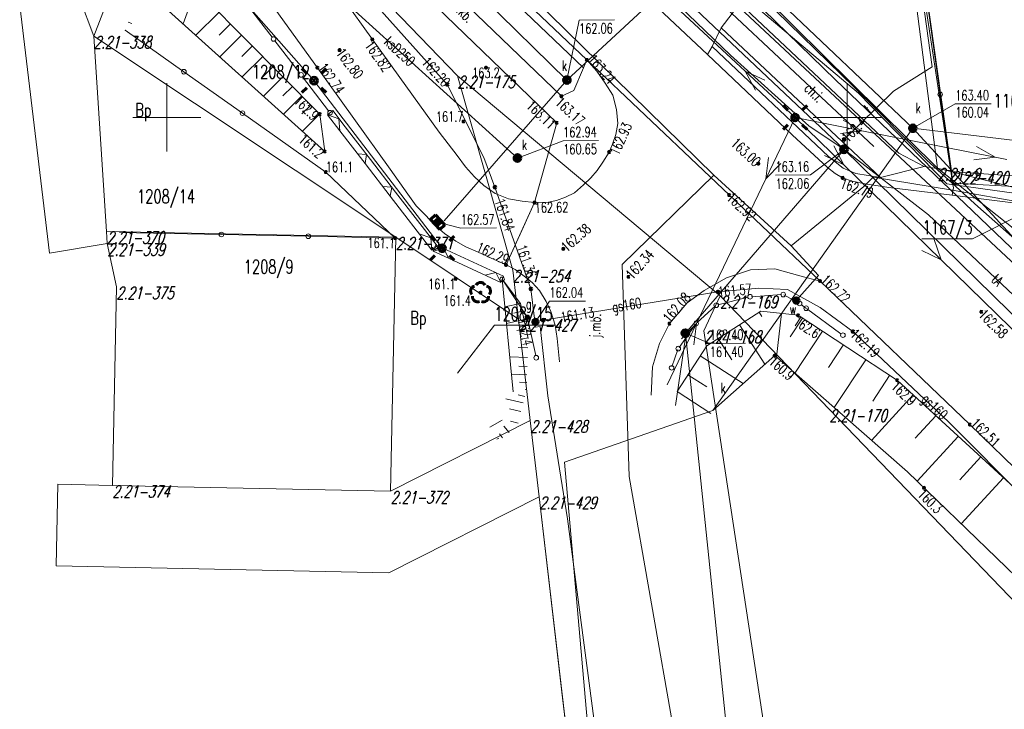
# Model space of a CAD drawing. Header units: metres. Extents: x 7582703 to 7587334, y 6019078 to 6022350.
# Tile 34 of 88: x 7584939 to 7585012, y 6020007 to 6020057. Entities that reach past the tile are written whole.
import ezdxf
from ezdxf.enums import TextEntityAlignment as Align

# ---------------------------------------------------------------- set-up
doc = ezdxf.new("R2010")
doc.units = ezdxf.units.M
doc.header["$MEASUREMENT"] = 0
doc.linetypes.add('EGDE', pattern=[0])
doc.layers.get('0').update_dxf_attribs({"color": 250, "linetype": 'CONTINUOUS', "lineweight": 100})
doc.layers.add('Dzialki', color=7, linetype='EGDE', lineweight=60)
doc.styles.get("Standard").update_dxf_attribs({"font": 'Simplex.SHX', "width": 0.75})

# ---------------------------------------------------------------- blocks, each defined once
blk = doc.blocks.new('1_OTRN')
at = {"linetype": 'Continuous'}
blk.add_circle((0, 0), 0.045, dxfattribs=at)
blk = doc.blocks.new('1_OTRS')
at = {"linetype": 'Continuous'}
blk.add_circle((0, 0), 0.045, dxfattribs=at)
blk = doc.blocks.new('1_OTZL')
at = {"linetype": 'Continuous'}
blk.add_circle((0, 0), 0.045, dxfattribs=at)
for centre, start, end in [((0, 0.375), 30.14012, 149.85988), ((-0.357, 0.116), 102.14447, 221.86002), ((0.357, 0.116), 318.13998, 77.85553), ((-0.22, -0.303), 174.14818, 293.85423), ((0.22, -0.303), 246.14577, 5.85182)]:
    blk.add_arc(centre, 0.375, start, end, dxfattribs=at)
blk = doc.blocks.new('4_SUEO_W')
at = {"linetype": 'Continuous'}
for p, q in [((-0.53035, 0.53035), (-0.8839, 0.8839)), ((0.53035, 0.53035), (0.8839, 0.8839)), ((-0.53035, -0.53035), (-0.8839, -0.8839)), ((0.53035, -0.53035), (0.8839, -0.8839))]:
    blk.add_line(p, q, dxfattribs=at)
blk.add_circle((0, 0), 0.025, dxfattribs=at)
blk = doc.blocks.new('4_SUPP')
at = {"linetype": 'Continuous'}
blk.add_circle((0, 0), 0.25, dxfattribs=at)
blk = doc.blocks.new('4_SUGW')
at = {"linetype": 'Continuous'}
for radius in [0.2, 0.175, 0.15, 0.125, 0.1, 0.075, 0.05, 0.025, 0.00715]:
    blk.add_circle((0, 0), radius, dxfattribs=at)
blk = doc.blocks.new('4_SUPS')
at = {"linetype": 'Continuous'}
blk.add_circle((0, 0), 0.0625, dxfattribs=at)
blk = doc.blocks.new('4_SUKK')
at = {"linetype": 'Continuous'}
for p, q in [((-0.5, -0.25), (-0.5, 0.25)), ((-0.5, 0.25), (0.5, 0.25)), ((-0.175, 0.25), (-0.175, -0.25)), ((0.175, 0.25), (0.175, -0.25)), ((0.5, 0.25), (0.5, -0.25)), ((0.5, -0.25), (-0.5, -0.25))]:
    blk.add_line(p, q, dxfattribs=at)
blk = doc.blocks.new('4_SUKS')
at = {"linetype": 'Continuous'}
blk.add_circle((0, 0), 0.25, dxfattribs=at)
blk = doc.blocks.new('4_SUPK')
at = {"linetype": 'Continuous'}
blk.add_circle((0, 0), 0.25, dxfattribs=at)
blk = doc.blocks.new('4_SUWW')
at = {"linetype": 'Continuous'}
for radius in [0.2, 0.175, 0.15, 0.125, 0.1, 0.075, 0.05, 0.025, 0.00715]:
    blk.add_circle((0, 0), radius, dxfattribs=at)

msp = doc.modelspace()

# ---------------------------------------------------------------- linework, layer by layer
at = {"layer": 'Dzialki', "lineweight": 9}
for p, q in [((7585007.665, 6020046.07), (7585001.397, 6020090.271)), ((7585007.62, 6020046.02), (7585001.25, 6020087.69)), ((7585001.25, 6020087.69), (7585006.64, 6020046.27)), ((7585001.25, 6020087.69), (7585006.64, 6020046.27)), ((7584967.688, 6020078.019), (7584999.764, 6020047.646)), ((7585001.941, 6020047.863), (7584969.45, 6020078.38)), ((7585004.82, 6020049.2), (7584978.211, 6020074.507)), ((7584951.44, 6020073.71), (7584944.63, 6020055.97)), ((7584971.36, 6020053.05), (7584951.44, 6020073.71)), ((7585006.64, 6020046.27), (7584984.09, 6020068.56)), ((7584984.09, 6020068.56), (7585006.64, 6020046.27)), ((7584970.6, 6020052.42), (7584958.7, 6020065.71)), ((7584990.194, 6020045.757), (7584970.519, 6020065.05)), ((7584959.01, 6020064.22), (7584965.103, 6020055.724)), ((7584959.01, 6020064.22), (7584965.103, 6020055.724)), ((7584970.031, 6020064.552), (7584980.858, 6020054.22)), ((7584970.031, 6020064.552), (7584980.858, 6020054.22)), ((7584970.031, 6020064.552), (7584980.858, 6020054.22)), ((7585000.835, 6020051.774), (7584986.043, 6020064.258)), ((7584941.71, 6020063.7), (7584944.63, 6020055.97)), ((7584941.71, 6020063.7), (7584944.63, 6020055.97)), ((7584969.983, 6020063.806), (7584980.612, 6020053.648)), ((7584991.414, 6020054.575), (7584981.985, 6020063.677)), ((7584975.76, 6020047.01), (7584957.936, 6020063.168)), ((7584971.36, 6020053.05), (7584961.91, 6020062.85)), ((7584969.249, 6020062.668), (7584979.397, 6020052.738)), ((7584955.303, 6020061.63), (7584961.056, 6020053.646)), ((7584955.303, 6020061.63), (7584961.056, 6020053.646)), ((7584979.397, 6020052.738), (7584988.642, 6020061.303)), ((7584988.642, 6020061.303), (7585032.595, 6020020.225)), ((7584953.491, 6020061.004), (7584960.808, 6020052.7)), ((7584978.991, 6020051.559), (7584969.013, 6020061.167)), ((7584978.654, 6020049.599), (7584968.046, 6020059.831)), ((7584992.503, 6020053.392), (7584985.175, 6020060.197)), ((7584984.48, 6020059.57), (7584989.733, 6020054.616)), ((7584984.48, 6020059.57), (7584989.733, 6020054.616)), ((7584999.144, 6020052.751), (7584992.524, 6020059.197)), ((7584993.369, 6020059.194), (7585000.54, 6020052.182)), ((7584949.13, 6020058.74), (7584961.61, 6020047.49)), ((7584951.944, 6020058.953), (7584951.206, 6020056.869)), ((7584961.23, 6020050.24), (7584952.94, 6020058.6)), ((7584990.738, 6020056.587), (7584992.104, 6020058.371)), ((7584990.738, 6020056.587), (7584992.104, 6020058.371)), ((7584992.104, 6020058.371), (7585003.783, 6020047.374)), ((7584941.38, 6020040.02), (7584939.18, 6020058.21)), ((7584953.826, 6020057.706), (7584952.136, 6020056.03)), ((7584955.908, 6020058.271), (7584957.738, 6020055.885)), ((7585006.251, 6020053.723), (7585005.672, 6020057.749)), ((7585005.91, 6020058.205), (7585006.827, 6020051.687)), ((7584947.143, 6020056.999), (7584947.414, 6020056.907)), ((7584954.664, 6020056.861), (7584953.843, 6020056.047)), ((7584979.397, 6020052.738), (7584980.291, 6020057.149)), ((7584980.291, 6020057.149), (7584982.897, 6020057.167)), ((7584951.248, 6020053.355), (7584946.94, 6020056.4)), ((7584990.071, 6020055.214), (7584990.738, 6020056.587)), ((7584990.738, 6020056.587), (7585002.434, 6020045.581)), ((7584966.82, 6020041.19), (7584944.63, 6020055.97)), ((7584944.63, 6020055.97), (7584945.57, 6020041.61)), ((7584944.63, 6020055.97), (7584966.82, 6020041.19)), ((7584944.63, 6020055.97), (7584945.57, 6020041.61)), ((7584955.479, 6020056.04), (7584953.882, 6020054.456)), ((7584957.935, 6020055.628), (7584959.766, 6020053.243)), ((7584965.103, 6020055.724), (7584970.018, 6020048.903)), ((7584965.103, 6020055.724), (7584970.018, 6020048.903)), ((7584956.27, 6020055.242), (7584955.494, 6020054.472)), ((7584990.071, 6020055.214), (7584989.733, 6020054.616)), ((7584989.733, 6020054.616), (7584990.071, 6020055.214)), ((7584998.621, 6020047.12), (7584990.071, 6020055.214)), ((7584957.04, 6020054.465), (7584955.531, 6020052.97)), ((7584980.858, 6020054.22), (7584980.612, 6020053.648)), ((7584980.858, 6020054.22), (7584981.598, 6020053.381)), ((7584980.858, 6020054.22), (7584998.004, 6020037.977)), ((7584980.858, 6020054.22), (7584981.598, 6020053.381)), ((7584980.858, 6020054.22), (7584981.598, 6020053.381)), ((7584989.733, 6020054.616), (7584995.94, 6020048.722)), ((7584989.733, 6020054.616), (7584995.94, 6020048.722)), ((7584995.94, 6020048.722), (7584989.733, 6020054.616)), ((7584997.164, 6020049.378), (7584991.414, 6020054.575)), ((7584955.556, 6020050.309), (7584951.248, 6020053.355)), ((7584957.788, 6020053.711), (7584957.055, 6020052.984)), ((7584961.056, 6020053.646), (7584966.412, 6020046.188)), ((7584961.056, 6020053.646), (7584966.412, 6020046.188)), ((7584980.612, 6020053.648), (7584979.895, 6020051.978)), ((7584981.598, 6020053.381), (7584982.22, 6020052.514)), ((7584981.598, 6020053.381), (7584982.22, 6020052.514)), ((7584981.598, 6020053.381), (7584982.22, 6020052.514)), ((7584996.167, 6020049.99), (7584992.503, 6020053.392)), ((7584993.262, 6020052.005), (7584992.503, 6020053.392)), ((7584992.503, 6020053.392), (7584993.943, 6020052.738)), ((7585003.394, 6020051.913), (7585006.251, 6020053.723)), ((7584958.515, 6020052.978), (7584957.09, 6020051.565)), ((7584959.963, 6020052.986), (7584961.88, 6020050.487)), ((7584960.808, 6020052.7), (7584970.229, 6020040.387)), ((7584979.397, 6020052.738), (7584970.374, 6020042.409)), ((7584975.41, 6020038.78), (7584971.36, 6020053.05)), ((7584990.65, 6020036.88), (7584971.36, 6020053.05)), ((7584975.41, 6020038.78), (7584971.36, 6020053.05)), ((7584990.65, 6020036.88), (7584971.36, 6020053.05)), ((7584982.22, 6020052.514), (7584982.764, 6020051.64)), ((7584982.22, 6020052.514), (7584982.764, 6020051.64)), ((7584982.22, 6020052.514), (7584982.764, 6020051.64)), ((7585017.859, 6020034.857), (7584999.144, 6020052.751)), ((7584950, 6020047.5), (7584950, 6020052.5)), ((7584959.221, 6020052.265), (7584958.529, 6020051.579)), ((7584973.29, 6020047.06), (7584970.6, 6020052.42)), ((7584979.895, 6020051.978), (7584978.991, 6020051.559)), ((7584999.769, 6020048.376), (7585003.394, 6020051.913)), ((7585000, 6020047.5), (7585000, 6020052.5)), ((7585000.54, 6020052.182), (7585005.846, 6020046.852)), ((7584959.908, 6020051.573), (7584958.562, 6020050.238)), ((7584982.764, 6020051.64), (7584983.036, 6020050.582)), ((7584982.764, 6020051.64), (7584983.036, 6020050.582)), ((7584982.764, 6020051.64), (7584983.036, 6020050.582)), ((7585007.313, 6020045.11), (7585000.835, 6020051.774)), ((7585006.827, 6020051.687), (7585007.745, 6020045.169)), ((7584960.576, 6020050.9), (7584959.922, 6020050.251)), ((7584961.792, 6020050.192), (7584962.188, 6020050.497)), ((7584962.188, 6020050.497), (7584963.104, 6020049.31)), ((7584983.036, 6020050.582), (7584983.145, 6020049.542)), ((7584983.036, 6020050.582), (7584983.145, 6020049.542)), ((7584983.036, 6020050.582), (7584983.145, 6020049.542)), ((7585004.82, 6020049.2), (7585007.941, 6020050.987)), ((7585007.941, 6020050.987), (7585010.574, 6020051.005)), ((7584947.5, 6020050), (7584952.5, 6020050)), ((7584961.68, 6020045.98), (7584955.556, 6020050.309)), ((7584961.225, 6020050.245), (7584959.953, 6020048.984)), ((7584961.61, 6020047.49), (7584961.23, 6020050.24)), ((7584961.792, 6020050.192), (7584962.646, 6020049.903)), ((7584962.708, 6020049.004), (7584961.792, 6020050.192)), ((7584962.646, 6020049.903), (7584962.708, 6020049.004)), ((7584994.006, 6020045.481), (7584996.167, 6020049.99)), ((7584996.167, 6020049.99), (7584999.748, 6020046.501)), ((7585001.072, 6020049.019), (7584996.167, 6020049.99)), ((7584997.5, 6020050), (7585002.5, 6020050)), ((7585001.072, 6020049.019), (7584999.698, 6020049.801)), ((7584964.559, 6020046.607), (7584962.708, 6020049.004)), ((7584964.955, 6020046.912), (7584963.104, 6020049.31)), ((7584971.339, 6020047.197), (7584970.018, 6020048.903)), ((7584971.339, 6020047.197), (7584970.018, 6020048.903)), ((7584978.654, 6020049.599), (7584977.019, 6020043.74)), ((7584983.145, 6020049.542), (7584982.985, 6020048.738)), ((7584983.145, 6020049.542), (7584982.985, 6020048.738)), ((7584983.145, 6020049.542), (7584982.985, 6020048.738)), ((7585004.82, 6020049.2), (7584990.128, 6020028.475)), ((7584999.764, 6020047.646), (7584997.164, 6020049.378)), ((7584999.503, 6020048.82), (7585001.072, 6020049.019)), ((7585010.881, 6020047.076), (7585001.072, 6020049.019)), ((7585004.82, 6020049.2), (7585023.361, 6020028.985)), ((7585018.446, 6020047.581), (7585004.82, 6020049.2)), ((7584975.76, 6020047.01), (7584979.125, 6020048.286)), ((7584979.125, 6020048.286), (7584981.73, 6020048.305)), ((7584982.985, 6020048.738), (7584982.758, 6020048.033)), ((7584982.758, 6020048.033), (7584982.985, 6020048.738)), ((7584982.985, 6020048.738), (7584982.758, 6020048.033)), ((7584995.94, 6020048.722), (7584998.553, 6020046.322)), ((7584998.553, 6020046.322), (7584995.94, 6020048.722)), ((7584998.553, 6020046.322), (7584995.94, 6020048.722)), ((7584999.764, 6020047.646), (7584999.769, 6020048.376)), ((7584982.503, 6020047.449), (7584982.043, 6020046.703)), ((7584982.043, 6020046.703), (7584982.503, 6020047.449)), ((7584982.503, 6020047.449), (7584982.043, 6020046.703)), ((7584982.758, 6020048.033), (7584982.503, 6020047.449)), ((7584982.503, 6020047.449), (7584982.758, 6020048.033)), ((7584982.758, 6020048.033), (7584982.503, 6020047.449)), ((7584999.764, 6020047.646), (7584988.101, 6020034.141)), ((7584999.764, 6020047.646), (7584997.31, 6020045.769)), ((7584999.023, 6020047.906), (7584999.748, 6020046.501)), ((7584999.764, 6020047.646), (7585005.969, 6020042.829)), ((7584999.764, 6020047.646), (7585025.341, 6020022.583)), ((7585010.881, 6020047.076), (7585009.507, 6020047.858)), ((7584964.004, 6020047.326), (7584964.677, 6020047.272)), ((7584964.677, 6020047.272), (7584964.559, 6020046.607)), ((7584966.806, 6020044.515), (7584964.955, 6020046.912)), ((7584971.947, 6020046.377), (7584971.339, 6020047.197)), ((7584971.947, 6020046.377), (7584971.339, 6020047.197)), ((7584974.11, 6020044.87), (7584973.29, 6020047.06)), ((7584994.204, 6020047.05), (7584994.006, 6020045.481)), ((7584999.748, 6020046.501), (7584998.325, 6020047.19)), ((7584999.693, 6020046.266), (7584998.621, 6020047.12)), ((7585003.783, 6020047.374), (7585005.66, 6020046.386)), ((7585005.846, 6020046.852), (7585009.59, 6020043.456)), ((7585009.313, 6020046.877), (7585010.881, 6020047.076)), ((7585011.72, 6020046.91), (7585010.881, 6020047.076)), ((7584966.41, 6020044.209), (7584964.559, 6020046.607)), ((7584966.412, 6020046.188), (7584967.717, 6020044.355)), ((7584966.412, 6020046.188), (7584967.717, 6020044.355)), ((7584972.596, 6020045.623), (7584971.947, 6020046.377)), ((7584972.596, 6020045.623), (7584971.947, 6020046.377)), ((7584981.622, 6020046.089), (7584981.164, 6020045.565)), ((7584981.164, 6020045.565), (7584981.622, 6020046.089)), ((7584981.622, 6020046.089), (7584981.164, 6020045.565)), ((7584982.043, 6020046.703), (7584981.622, 6020046.089)), ((7584981.622, 6020046.089), (7584982.043, 6020046.703)), ((7584982.043, 6020046.703), (7584981.622, 6020046.089)), ((7584994.006, 6020045.481), (7584995.106, 6020046.618)), ((7584998.553, 6020046.322), (7584999.099, 6020045.885)), ((7584999.099, 6020045.885), (7584998.553, 6020046.322)), ((7584999.099, 6020045.885), (7584998.553, 6020046.322)), ((7585000.638, 6020045.877), (7584999.693, 6020046.266)), ((7584999.748, 6020046.501), (7585006.911, 6020039.522)), ((7585002.434, 6020045.581), (7585005.66, 6020046.386)), ((7585005.66, 6020046.386), (7585007.665, 6020046.07)), ((7585006.64, 6020046.27), (7585007.62, 6020046.02)), ((7585027.8, 6020029.39), (7585006.64, 6020046.27)), ((7585006.64, 6020046.27), (7585007.62, 6020046.02)), ((7585027.8, 6020029.39), (7585006.64, 6020046.27)), ((7585007.62, 6020046.02), (7585021.69, 6020045.01)), ((7585007.62, 6020046.02), (7585021.96, 6020042.39)), ((7585007.62, 6020046.02), (7585021.69, 6020045.01)), ((7585007.665, 6020046.07), (7585007.745, 6020045.169)), ((7584966.77, 6020041.13), (7584961.68, 6020045.98)), ((7584973.291, 6020044.995), (7584972.596, 6020045.623)), ((7584973.291, 6020044.995), (7584972.596, 6020045.623)), ((7584981.164, 6020045.565), (7584980.621, 6020045.043)), ((7584980.621, 6020045.043), (7584981.164, 6020045.565)), ((7584981.164, 6020045.565), (7584980.621, 6020045.043)), ((7584983.45, 6020039.192), (7584990.194, 6020045.757)), ((7584988.92, 6020034.866), (7584994.006, 6020045.481)), ((7584990.194, 6020045.757), (7584995.885, 6020040.56)), ((7584994.732, 6020045.751), (7584997.31, 6020045.769)), ((7584999.099, 6020045.885), (7584999.662, 6020045.546)), ((7584999.662, 6020045.546), (7584999.099, 6020045.885)), ((7584999.662, 6020045.546), (7584999.099, 6020045.885)), ((7584999.662, 6020045.546), (7585000.349, 6020045.32)), ((7585000.349, 6020045.32), (7584999.662, 6020045.546)), ((7585000.349, 6020045.32), (7584999.662, 6020045.546)), ((7585000.349, 6020045.32), (7585001.308, 6020045.107)), ((7585001.308, 6020045.107), (7585000.349, 6020045.32)), ((7585001.308, 6020045.107), (7585000.349, 6020045.32)), ((7585002.434, 6020045.581), (7585000.638, 6020045.877)), ((7585001.901, 6020045.598), (7585001.221, 6020044.93)), ((7585007.596, 6020044.675), (7585001.901, 6020045.598)), ((7584965.855, 6020044.928), (7584966.528, 6020044.874)), ((7584966.528, 6020044.874), (7584966.41, 6020044.209)), ((7584974.121, 6020044.407), (7584973.291, 6020044.995)), ((7584974.121, 6020044.407), (7584973.291, 6020044.995)), ((7584976.75, 6020037.4), (7584974.11, 6020044.87)), ((7584974.11, 6020044.87), (7584976.75, 6020037.4)), ((7584980.621, 6020045.043), (7584979.95, 6020044.463)), ((7584979.95, 6020044.463), (7584980.621, 6020045.043)), ((7584980.621, 6020045.043), (7584979.95, 6020044.463)), ((7585001.221, 6020044.93), (7584995.885, 6020040.56)), ((7585001.308, 6020045.107), (7585003.045, 6020044.841)), ((7585003.045, 6020044.841), (7585001.308, 6020045.107)), ((7585003.045, 6020044.841), (7585001.308, 6020045.107)), ((7585003.045, 6020044.841), (7585007.703, 6020044.277)), ((7585007.703, 6020044.277), (7585003.045, 6020044.841)), ((7585007.703, 6020044.277), (7585003.045, 6020044.841)), ((7585031.369, 6020041.814), (7585007.313, 6020045.11)), ((7585018.346, 6020042.793), (7585007.596, 6020044.675)), ((7585007.808, 6020044.831), (7585007.703, 6020044.277)), ((7585020.287, 6020044.493), (7585007.745, 6020045.169)), ((7585007.745, 6020045.169), (7585007.808, 6020044.831)), ((7585007.745, 6020045.169), (7585015.234, 6020044.765)), ((7585016.83, 6020044.91), (7585009.202, 6020041.085)), ((7584966.41, 6020044.209), (7584969.465, 6020040.251)), ((7584969.861, 6020040.557), (7584966.806, 6020044.515)), ((7584967.717, 6020044.355), (7584968.312, 6020043.504)), ((7584967.717, 6020044.355), (7584968.312, 6020043.504)), ((7584975.114, 6020044.022), (7584974.121, 6020044.407)), ((7584975.114, 6020044.022), (7584974.121, 6020044.407)), ((7584976.115, 6020043.837), (7584975.114, 6020044.022)), ((7584976.115, 6020043.837), (7584975.114, 6020044.022)), ((7584977.019, 6020043.74), (7584976.115, 6020043.837)), ((7584977.019, 6020043.74), (7584976.115, 6020043.837)), ((7584978.637, 6020043.882), (7584978.05, 6020043.758)), ((7584978.05, 6020043.758), (7584978.637, 6020043.882)), ((7584978.637, 6020043.882), (7584978.05, 6020043.758)), ((7584979.298, 6020044.14), (7584978.637, 6020043.882)), ((7584978.637, 6020043.882), (7584979.298, 6020044.14)), ((7584979.298, 6020044.14), (7584978.637, 6020043.882)), ((7584979.95, 6020044.463), (7584979.298, 6020044.14)), ((7584979.298, 6020044.14), (7584979.95, 6020044.463)), ((7584979.95, 6020044.463), (7584979.298, 6020044.14)), ((7585007.703, 6020044.277), (7585016.446, 6020043.171)), ((7585016.446, 6020043.171), (7585007.703, 6020044.277)), ((7585035.28, 6020040.79), (7585007.703, 6020044.277)), ((7584968.312, 6020043.504), (7584968.943, 6020042.869)), ((7584968.312, 6020043.504), (7584968.943, 6020042.869)), ((7584974.922, 6020039.156), (7584977.019, 6020043.74)), ((7584976.21, 6020041.961), (7584977.019, 6020043.74)), ((7584978.05, 6020043.758), (7584977.019, 6020043.74)), ((7584977.019, 6020043.74), (7584978.05, 6020043.758)), ((7584978.05, 6020043.758), (7584977.019, 6020043.74)), ((7585009.59, 6020043.456), (7585024.155, 6020030.585)), ((7584968.943, 6020042.869), (7584969.719, 6020042.065)), ((7584968.943, 6020042.869), (7584969.719, 6020042.065)), ((7585014.228, 6020035.019), (7585005.969, 6020042.829)), ((7584969.719, 6020042.065), (7584970.399, 6020041.473)), ((7584969.719, 6020042.065), (7584970.399, 6020041.473)), ((7584969.893, 6020042.304), (7584971.608, 6020041.857)), ((7584971.608, 6020041.857), (7584974.213, 6020041.875)), ((7584974.922, 6020039.156), (7584976.21, 6020041.961)), ((7584945.57, 6020041.61), (7584966.82, 6020041.19)), ((7584945.62, 6020040.73), (7584945.57, 6020041.61)), ((7584945.57, 6020041.61), (7584966.82, 6020041.19)), ((7584945.57, 6020041.61), (7584945.62, 6020040.73)), ((7584946.51, 6020041.55), (7584954.008, 6020041.395)), ((7584954.008, 6020041.395), (7584960.389, 6020041.262)), ((7584960.389, 6020041.262), (7584966.77, 6020041.13)), ((7584966.82, 6020041.19), (7584966.44, 6020022.53)), ((7584966.82, 6020041.19), (7584966.44, 6020022.53)), ((7584975.83, 6020035.18), (7584966.82, 6020041.19)), ((7584966.82, 6020041.19), (7584975.83, 6020035.18)), ((7584968.549, 6020041.439), (7584969.403, 6020041.15)), ((7584969.403, 6020041.15), (7584969.465, 6020040.251)), ((7584970.399, 6020041.473), (7584971.239, 6020040.905)), ((7584970.399, 6020041.473), (7584971.239, 6020040.905)), ((7585005.474, 6020041.085), (7585009.202, 6020041.085)), ((7585006.36, 6020041.106), (7585006.911, 6020039.522)), ((7584945.62, 6020040.73), (7584941.38, 6020040.02)), ((7584946.29, 6020037.54), (7584945.62, 6020040.73)), ((7584969.465, 6020040.251), (7584969.861, 6020040.557)), ((7584969.558, 6020040.177), (7584969.768, 6020040.631)), ((7584969.558, 6020040.177), (7584970.342, 6020040.365)), ((7584969.768, 6020040.631), (7584970.917, 6020040.099)), ((7584970.342, 6020040.365), (7584970.706, 6020039.645)), ((7584971.239, 6020040.905), (7584971.958, 6020040.495)), ((7584971.239, 6020040.905), (7584971.958, 6020040.495)), ((7584971.958, 6020040.495), (7584972.872, 6020040.085)), ((7584971.958, 6020040.495), (7584972.872, 6020040.085)), ((7584995.885, 6020040.56), (7584997.889, 6020038.379)), ((7585006.911, 6020039.522), (7585005.487, 6020040.211)), ((7584970.706, 6020039.645), (7584969.558, 6020040.177)), ((7584970.706, 6020039.645), (7584974.534, 6020037.873)), ((7584974.744, 6020038.327), (7584970.917, 6020040.099)), ((7584972.872, 6020040.085), (7584973.788, 6020039.691)), ((7584972.872, 6020040.085), (7584973.788, 6020039.691)), ((7584973.788, 6020039.691), (7584974.922, 6020039.156)), ((7584973.788, 6020039.691), (7584974.922, 6020039.156)), ((7585006.911, 6020039.522), (7585013.061, 6020033.529)), ((7584975.591, 6020038.818), (7584974.922, 6020039.156)), ((7584974.922, 6020039.156), (7584975.591, 6020038.818)), ((7584975.83, 6020035.18), (7584975.41, 6020038.78)), ((7584975.83, 6020035.18), (7584975.41, 6020038.78)), ((7584976.246, 6020038.342), (7584975.591, 6020038.818)), ((7584975.591, 6020038.818), (7584976.246, 6020038.342)), ((7584983.981, 6020023.622), (7584983.45, 6020039.192)), ((7584991.121, 6020038.215), (7584992.878, 6020038.799)), ((7584991.121, 6020038.215), (7584992.878, 6020038.799)), ((7584992.878, 6020038.799), (7584994.682, 6020038.861)), ((7584992.878, 6020038.799), (7584994.682, 6020038.861)), ((7584994.682, 6020038.861), (7584996.504, 6020038.361)), ((7584994.682, 6020038.861), (7584996.504, 6020038.361)), ((7584973.386, 6020038.405), (7584974.17, 6020038.592)), ((7584974.17, 6020038.592), (7584974.534, 6020037.873)), ((7584974.534, 6020037.873), (7584974.744, 6020038.327)), ((7584975.991, 6020036.333), (7584974.639, 6020038.1)), ((7584975.441, 6020029.823), (7584974.639, 6020038.1)), ((7584976.838, 6020037.856), (7584976.246, 6020038.342)), ((7584976.246, 6020038.342), (7584976.838, 6020037.856)), ((7584989.484, 6020037.283), (7584991.121, 6020038.215)), ((7584989.484, 6020037.283), (7584991.121, 6020038.215)), ((7584997.889, 6020038.379), (7584996.255, 6020036.542)), ((7584996.504, 6020038.361), (7584998.004, 6020037.977)), ((7584996.504, 6020038.361), (7584998.004, 6020037.977)), ((7584945.99, 6020022.96), (7584946.29, 6020037.54)), ((7584974.729, 6020037.964), (7584976.395, 6020035.444)), ((7584976.98, 6020035.4), (7584976.75, 6020037.4)), ((7584977.383, 6020037.282), (7584976.838, 6020037.856)), ((7584976.838, 6020037.856), (7584977.383, 6020037.282)), ((7584993.49, 6020037.45), (7584990.5, 6020037.18)), ((7584995.6, 6020037.36), (7584993.49, 6020037.45)), ((7584998, 6020036.04), (7584995.6, 6020037.36)), ((7584998.004, 6020037.977), (7585009.008, 6020027.428)), ((7584977.871, 6020036.481), (7584977.383, 6020037.282)), ((7584977.383, 6020037.282), (7584977.871, 6020036.481)), ((7584990.5, 6020037.18), (7584977.66, 6020035.1)), ((7584977.66, 6020035.1), (7584990.5, 6020037.18)), ((7584988.243, 6020036.369), (7584989.484, 6020037.283)), ((7584988.243, 6020036.369), (7584989.484, 6020037.283)), ((7584990.65, 6020036.88), (7584989.47, 6020034.32)), ((7584989.47, 6020034.32), (7584990.65, 6020036.88)), ((7584990.496, 6020036.227), (7584992.728, 6020036.786)), ((7584998.69, 6020028.53), (7584990.65, 6020036.88)), ((7584998.69, 6020028.53), (7584990.65, 6020036.88)), ((7584992.974, 6020036.826), (7584995.166, 6020036.974)), ((7584995.35, 6020036.95), (7584996.439, 6020036.359)), ((7584975.991, 6020036.333), (7584974.835, 6020036.081)), ((7584975.991, 6020036.333), (7584976.555, 6020033.746)), ((7584977.08, 6020034.97), (7584978.118, 6020036.503)), ((7584978.226, 6020035.74), (7584977.871, 6020036.481)), ((7584977.871, 6020036.481), (7584978.226, 6020035.74)), ((7584978.118, 6020036.503), (7584980.751, 6020036.503)), ((7584986.945, 6020034.849), (7584988.243, 6020036.369)), ((7584986.945, 6020034.849), (7584988.243, 6020036.369)), ((7584988.967, 6020034.925), (7584990.299, 6020036.128)), ((7584996.638, 6020036.225), (7584996.96, 6020035.989)), ((7584996.995, 6020035.964), (7584999.539, 6020034.106)), ((7585000.42, 6020034.26), (7584998, 6020036.04)), ((7584976.251, 6020035.143), (7584974.953, 6020034.86)), ((7584976.117, 6020035.755), (7584975.505, 6020035.621)), ((7584976.7, 6020027.74), (7584975.83, 6020035.18)), ((7584976.7, 6020027.74), (7584975.83, 6020035.18)), ((7584976.522, 6020035.156), (7584977.107, 6020032.492)), ((7584977.08, 6020034.97), (7584976.98, 6020035.4)), ((7584978.537, 6020034.74), (7584978.226, 6020035.74)), ((7584978.226, 6020035.74), (7584978.537, 6020034.74)), ((7584989.671, 6020033.223), (7584993.643, 6020035.766)), ((7584993.531, 6020035.694), (7584993.733, 6020035.378)), ((7584993.643, 6020035.766), (7584996.385, 6020035.455)), ((7584995.171, 6020035.593), (7584994.808, 6020032.389)), ((7584996.711, 6020035.241), (7584995.812, 6020033.871)), ((7584996.385, 6020035.455), (7585003.69, 6020030.66)), ((7584971.366, 6020031.2), (7584974.065, 6020034.723)), ((7584974.065, 6020034.723), (7584978.517, 6020034.723)), ((7584976.392, 6020034.494), (7584975.705, 6020034.344)), ((7584977.08, 6020034.97), (7584977.07, 6020034.59)), ((7584977.07, 6020034.59), (7584977.43, 6020034.64)), ((7584977.66, 6020035.1), (7584977.08, 6020034.97)), ((7584977.43, 6020034.64), (7584977.99, 6020029.54)), ((7584978.67, 6020033.752), (7584978.537, 6020034.74)), ((7584978.537, 6020034.74), (7584978.67, 6020033.752)), ((7584986.209, 6020033.393), (7584986.945, 6020034.849)), ((7584986.209, 6020033.393), (7584986.945, 6020034.849)), ((7584986.759, 6020030.357), (7584988.92, 6020034.866)), ((7584987.64, 6020033.098), (7584988.827, 6020034.765)), ((7584987.821, 6020033.729), (7584988.92, 6020034.866)), ((7584988.92, 6020034.866), (7584988.722, 6020033.297)), ((7584992.078, 6020034.764), (7584993.938, 6020031.86)), ((7584976.542, 6020033.807), (7584976.058, 6020033.701)), ((7584978.845, 6020032.044), (7584978.67, 6020033.752)), ((7584978.67, 6020033.752), (7584978.845, 6020032.044)), ((7584988.101, 6020034.141), (7584988.095, 6020033.651)), ((7584988.101, 6020034.141), (7584994.112, 6019976.611)), ((7584988.101, 6020034.141), (7584989.9, 6020033.392)), ((7584989.47, 6020034.32), (7584994.12, 6020003.79)), ((7584998.71, 6019973.63), (7584989.47, 6020034.32)), ((7584990.501, 6020033.755), (7584991.511, 6020032.178)), ((7584998.172, 6020034.282), (7584996.154, 6020031.208)), ((7585007.46, 6020027.6), (7585000.42, 6020034.26)), ((7584976.531, 6020033.071), (7584975.826, 6020033.096)), ((7584985.687, 6020031.676), (7584986.209, 6020033.393)), ((7584985.687, 6020031.676), (7584986.209, 6020033.393)), ((7584988.095, 6020033.651), (7584987.369, 6020028.835)), ((7584987.489, 6020029.85), (7584989.671, 6020033.223)), ((7584989.9, 6020033.392), (7584992.533, 6020033.411)), ((7584999.709, 6020033.273), (7584998.629, 6020031.628)), ((7584976.506, 6020032.366), (7584975.19, 6020032.413)), ((7584987.116, 6020031.666), (7584987.551, 6020032.935)), ((7584989.188, 6020032.476), (7584992.338, 6020030.438)), ((7584994.67, 6020032.51), (7584990.128, 6020028.475)), ((7585004.432, 6020023.947), (7584994.67, 6020032.51)), ((7584976.483, 6020031.708), (7584975.869, 6020031.73)), ((7584985.584, 6020029.593), (7584985.687, 6020031.676)), ((7584985.584, 6020029.593), (7584985.687, 6020031.676)), ((7585001.354, 6020032.194), (7584999.043, 6020028.674)), ((7584976.461, 6020031.094), (7584975.314, 6020031.135)), ((7584988.293, 6020031.092), (7584989.676, 6020030.197)), ((7585003.114, 6020031.038), (7585001.877, 6020029.155)), ((7584976.441, 6020030.521), (7584975.905, 6020030.54)), ((7585003.69, 6020030.66), (7585022.041, 6020013.843)), ((7584976.297, 6020029.493), (7584975.819, 6020029.612)), ((7584976.42, 6020029.986), (7584976.339, 6020030.006)), ((7584977.99, 6020029.54), (7584979.43, 6020020.51)), ((7584987.489, 6020029.85), (7584989.974, 6020028.243)), ((7585004.842, 6020029.604), (7585001.786, 6020026.268)), ((7584976.178, 6020029.015), (7584974.91, 6020029.331)), ((7584976.02, 6020028.381), (7584975.179, 6020028.591)), ((7584990.128, 6020028.475), (7584979.223, 6020024.668)), ((7585035.84, 6019989.94), (7584998.69, 6020028.53)), ((7585035.84, 6019989.94), (7584998.69, 6020028.53)), ((7585006.51, 6020028.076), (7585004.998, 6020026.426)), ((7584966.44, 6020022.53), (7584976.7, 6020027.74)), ((7584966.44, 6020022.53), (7584976.7, 6020027.74)), ((7584973.735, 6020027.247), (7584974.631, 6020027.763)), ((7584975.141, 6020026.846), (7584974.756, 6020027.316)), ((7584975.811, 6020027.541), (7584975.257, 6020027.679)), ((7584976.7, 6020027.74), (7584977.36, 6020022.13)), ((7584976.7, 6020027.74), (7584977.36, 6020022.13)), ((7585013.76, 6020021.28), (7585007.46, 6020027.6)), ((7585009.008, 6020027.428), (7585018.641, 6020018.095)), ((7584974.671, 6020026.46), (7584974.443, 6020026.738)), ((7585008.16, 6020026.564), (7585005.137, 6020023.265)), ((7584974.251, 6020026.351), (7584974.387, 6020026.429)), ((7585009.809, 6020025.052), (7585008.277, 6020023.38)), ((7584979.223, 6020024.668), (7584982.181, 6019990.821)), ((7584987.586, 6020003.021), (7584983.981, 6020023.622)), ((7585038.034, 6019991.43), (7585004.432, 6020023.947)), ((7584941.86, 6020017.04), (7584941.99, 6020023.04)), ((7584941.99, 6020023.04), (7584945.99, 6020022.96)), ((7584966.44, 6020022.53), (7584945.99, 6020022.96)), ((7584945.99, 6020022.96), (7584966.44, 6020022.53)), ((7585011.481, 6020023.52), (7585008.375, 6020020.131)), ((7584977.36, 6020022.13), (7584966.31, 6020016.53)), ((7584977.36, 6020022.13), (7584980.43, 6019995.88)), ((7584979.08, 6020007.35), (7584977.36, 6020022.13)), ((7584979.43, 6020020.51), (7584981.61, 6020004.007)), ((7584966.31, 6020016.53), (7584941.86, 6020017.04)), ((7584980.43, 6019995.88), (7584979.08, 6020007.35))]:
    msp.add_line(p, q, dxfattribs=at)
for centre in [(7584957.837, 6020055.757), (7584951.248, 6020053.355), (7584959.864, 6020053.115), (7585006.827, 6020051.687), (7584955.556, 6020050.309), (7584961.99, 6020050.344), (7584954.008, 6020041.395), (7584960.389, 6020041.262), (7584974.639, 6020038.1), (7584992.856, 6020036.818), (7584992.856, 6020036.818), (7584995.291, 6020036.982), (7584995.291, 6020036.982), (7584990.375, 6020036.197), (7584990.375, 6020036.197), (7584996.501, 6020036.325), (7584996.501, 6020036.325), (7584996.978, 6020035.977), (7584976.49, 6020035.3), (7584976.49, 6020035.3), (7584988.895, 6020034.86), (7584988.895, 6020034.86), (7584999.684, 6020034), (7584987.576, 6020033.008), (7584987.576, 6020033.008), (7584977.14, 6020032.34), (7584987.093, 6020031.598)]:
    msp.add_circle(centre, 0.17, dxfattribs=at)
msp.add_point((7584946.94, 6020056.4), dxfattribs=at)

# ---------------------------------------------------------------- block references
for name, p in [('1_OTRS', (7584965.1, 6020055.72)), ('1_OTRS', (7584962.69, 6020054.94)), ('1_OTRS', (7584980.86, 6020054.22)), ('4_SUEO_W', (7584960.808, 6020052.7)), ('1_OTRS', (7584961.06, 6020053.65)), ('4_SUPP', (7584960.808, 6020052.7)), ('4_SUPP', (7584960.808, 6020052.7)), ('4_SUKS', (7584979.397, 6020052.738)), ('4_SUPS', (7584979.397, 6020052.738)), ('4_SUPS', (7584970.6, 6020052.42)), ('1_OTRS', (7584978.99, 6020051.56)), ('4_SUEO_W', (7584996.167, 6020049.99)), ('1_OTRN', (7584961.23, 6020050.24)), ('1_OTRS', (7584978.65, 6020049.6)), ('4_SUPP', (7584996.167, 6020049.99)), ('4_SUPP', (7584996.167, 6020049.99)), ('4_SUKS', (7585004.82, 6020049.2)), ('4_SUPS', (7585004.82, 6020049.2)), ('4_SUPS', (7584999.769, 6020048.376)), ('1_OTRN', (7584961.61, 6020047.49)), ('1_OTRS', (7584982.5, 6020047.45)), ('4_SUPK', (7584999.764, 6020047.646)), ('4_SUPS', (7584999.764, 6020047.646)), ('4_SUKS', (7584975.76, 6020047.01)), ('4_SUPS', (7584975.76, 6020047.01)), ('1_OTRN', (7584961.68, 6020045.98)), ('1_OTRS', (7584993.46, 6020046.6)), ('1_OTRS', (7584999.66, 6020045.55)), ('4_SUPS', (7584974.11, 6020044.87)), ('1_OTRS', (7584991.32, 6020044.29)), ('1_OTRS', (7584977.02, 6020043.74)), ('4_SUPS', (7584969.893, 6020042.304)), ('1_OTRN', (7584966.77, 6020041.13)), ('4_SUEO_W', (7584970.229, 6020040.387)), ('4_SUPP', (7584970.229, 6020040.387)), ('4_SUPP', (7584970.229, 6020040.387)), ('1_OTRS', (7584979.13, 6020040.34)), ('1_OTRS', (7584974.92, 6020039.16)), ('1_OTRS', (7584983.92, 6020038.28)), ('1_OTZL', (7584973.05, 6020037.12)), ('4_SUPS', (7584976.75, 6020037.4)), ('1_OTRS', (7584998, 6020037.98)), ('1_OTRN', (7584973.05, 6020037.12)), ('4_SUPS', (7584990.5, 6020037.18)), ('4_SUWW', (7584996.255, 6020036.542)), ('1_OTRN', (7584976.49, 6020035.3)), ('4_SUGW', (7584977.08, 6020034.97)), ('4_SUPS', (7584977.66, 6020035.1)), ('1_OTRN', (7584996.385, 6020035.455)), ('1_OTRS', (7585009.86, 6020035.71)), ('4_SUPS', (7584977.08, 6020034.97)), ('1_OTRS', (7584986.94, 6020034.85)), ('4_SUPK', (7584988.101, 6020034.141)), ('4_SUPS', (7584988.101, 6020034.141)), ('4_SUPS', (7585000.42, 6020034.26)), ('1_OTRN', (7585003.67, 6020030.69)), ('1_OTRS', (7585009.01, 6020027.43))]:
    msp.add_blockref(name, p, dxfattribs=at)
for name, p, rotation in [('1_OTRN', (7584973.449, 6020053.649), 0.4138994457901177), ('1_OTRN', (7584971.801, 6020049.693), 0.4138721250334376), ('4_SUKK', (7584969.893, 6020042.304), 312.6875391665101), ('1_OTRN', (7584971.215, 6020038.138), 0.4138721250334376), ('1_OTRN', (7584994.667, 6020032.492), 0.4138721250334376), ('1_OTRN', (7585005.637, 6020022.781), 315.4138569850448)]:
    msp.add_blockref(name, p, dxfattribs=dict(at, rotation=rotation))

# ---------------------------------------------------------------- texts
at = {"layer": 'Dzialki', "lineweight": 9, "width": 0.7}
for s, rotation, p in [('ch.kb.', 314.33293, (7584971.624, 6020057.902)), ('ksD250', 317.29, (7584967.112, 6020054.85)), ('ch.i.', 316.19869, (7584997.573, 6020051.827)), ('tA', 316.59854, (7585011.03, 6020038.043)), ('gs160', 9.20001, (7584983.811, 6020036.096)), ('j.mb.', 87.401, (7584981.591, 6020034.692)), ('gs160', 316.58882, (7585006.342, 6020028.658))]:
    msp.add_text(s, height=0.75, rotation=rotation, dxfattribs=at).set_placement(p, align=Align.MIDDLE)
for s, rotation, p in [('162.06', 0.40999, (7584980.293, 6020056.899)), ('162.82', 305.8635, (7584965.1, 6020055.72)), ('163.40', 0.40999, (7585007.934, 6020051.987)), ('163.17', 316.62167, (7584978.99, 6020051.56)), ('160.04', 0.40999, (7585007.943, 6020050.737)), ('162.94', 0.40999, (7584979.117, 6020049.286)), ('162.93', 65.91713, (7584982.5, 6020047.45)), ('160.65', 0.40999, (7584979.126, 6020048.036)), ('163.16', 0.40999, (7584994.725, 6020046.751)), ('162.06', 0.40999, (7584994.734, 6020045.501)), ('162.79', 341.36144, (7584999.66, 6020045.55)), ('162.62', 1.00146, (7584977.02, 6020043.74)), ('162.4', 282.38526, (7584976.49, 6020035.3)), ('162.6', 326.71912, (7584996.385, 6020035.455)), ('162.40', 0.41387, (7584989.893, 6020034.392)), ('161.40', 0.41387, (7584989.902, 6020033.142)), ('160.9', 318.743, (7584994.67, 6020032.51)), ('162.9', 316.92866, (7585003.67, 6020030.69)), ('160.3', 315.41386, (7585005.637, 6020022.781))]:
    msp.add_text(s, height=0.75, rotation=rotation, dxfattribs=at).set_placement(p, align=Align.TOP_LEFT)
at = {"layer": 'Dzialki', "lineweight": 9, "oblique": 15, "width": 0.7}
for s, p in [('2.21-338', (7584944.63, 6020055.97)), ('2.21-175', (7584971.36, 6020053.05)), ('2.21-9', (7585006.64, 6020046.27)), ('2.22-420', (7585007.62, 6020046.02)), ('2.21-370', (7584945.57, 6020041.61)), ('2.21-371', (7584966.82, 6020041.19)), ('2.21-339', (7584945.62, 6020040.73)), ('2.21-254', (7584975.41, 6020038.78)), ('2.21-375', (7584946.29, 6020037.54)), ('2.21-169', (7584990.65, 6020036.88)), ('2.21-427', (7584975.83, 6020035.18)), ('2.21-168', (7584989.47, 6020034.32)), ('2.21-170', (7584998.69, 6020028.53)), ('2.21-428', (7584976.7, 6020027.74)), ('2.21-374', (7584945.99, 6020022.96)), ('2.21-372', (7584966.44, 6020022.53)), ('2.21-429', (7584977.36, 6020022.13))]:
    msp.add_text(s, height=0.9, dxfattribs=at).set_placement(p, align=Align.TOP_LEFT)
at = {"layer": 'Dzialki', "lineweight": 9, "width": 0.7}
for s, rotation, p in [('162.80', 307.4329, (7584962.69, 6020054.94)), ('162.4', 45.17, (7584999.769, 6020048.376)), ('161.84', 289.4641, (7584974.413, 6020044.012)), ('162.92', 316.79422, (7584991.32, 6020044.29)), ('162.38', 41.28633, (7584979.13, 6020040.34)), ('162.34', 47.76473, (7584983.92, 6020038.28)), ('161.57', 5.15987, (7584990.5, 6020037.18)), ('161.13', 9.20162, (7584978.949, 6020035.309)), ('162.58', 315.0725, (7585009.86, 6020035.71)), ('162.19', 316.58882, (7585000.42, 6020034.26))]:
    msp.add_text(s, height=0.75, rotation=rotation, dxfattribs=at).set_placement(p, align=Align.MIDDLE_LEFT)
for s, rotation, p in [('162.74', 305.58257, (7584961.06, 6020053.65)), ('163.24', 311.26056, (7584980.86, 6020054.22)), ('162.57', 0.40999, (7584971.606, 6020042.107)), ('162.72', 316.21974, (7584998, 6020037.98)), ('162.08', 49.28882, (7584986.94, 6020034.85)), ('162.51', 315.8599, (7585009.01, 6020027.43))]:
    msp.add_text(s, height=0.75, rotation=rotation, dxfattribs=at).set_placement(p)
for s, rotation, p in [('162.20', 311.68824, (7584970.6, 6020052.42)), ('163.00', 317.02, (7584993.457, 6020046.598))]:
    msp.add_text(s, height=0.75, rotation=rotation, dxfattribs=at).set_placement(p, align=Align.MIDDLE_RIGHT)
for s, height, p in [('k', 0.75, (7584979.023, 6020054.174)), ('1208/12', 1, (7584956.247, 6020053.844)), ('1167/2', 1, (7585010.768, 6020051.712)), ('k', 0.75, (7585005.022, 6020051.055)), ('Bp', 1, (7584947.671, 6020051.043)), ('k', 0.75, (7584976.091, 6020048.358)), ('w', 0.75, (7584995.771, 6020036.286)), ('Bp', 1, (7584967.877, 6020035.77))]:
    msp.add_text(s, height=height, dxfattribs=at).set_placement(p, align=Align.TOP_LEFT)
msp.add_text('163.2', height=0.75, dxfattribs=at).set_placement((7584973.449, 6020053.649), align=Align.TOP_CENTER)
for s, rotation, p in [('162.9', 314.99078, (7584961.23, 6020050.24)), ('163.11', 315.99372, (7584978.65, 6020049.6)), ('161.2', 318.49895, (7584961.61, 6020047.49)), ('161.1', 358.94531, (7584966.77, 6020041.13)), ('161.1', 0.41401, (7584971.215, 6020038.138))]:
    msp.add_text(s, height=0.75, rotation=rotation, dxfattribs=at).set_placement(p, align=Align.TOP_RIGHT)
for s, rotation, p in [('161.7', 0.41401, (7584971.801, 6020049.693)), ('162.29', 335.73848, (7584974.92, 6020039.16)), ('161.36', 289.18931, (7584976.487, 6020038.144))]:
    msp.add_text(s, height=0.75, rotation=rotation, dxfattribs=at).set_placement(p, align=Align.RIGHT)
msp.add_text('t', height=0.75, rotation=41.83747, dxfattribs=at).set_placement((7585001.767, 6020050.317), align=Align.CENTER)
for s, height, p in [('161.1', 0.75, (7584961.68, 6020045.98)), ('1208/14', 1, (7584947.809, 6020043.693)), ('162.04', 0.75, (7584978.118, 6020036.753)), ('1208/15', 1, (7584974.065, 6020035.056))]:
    msp.add_text(s, height=height, dxfattribs=at).set_placement(p)
for s, height, p in [('1167/3', 1, (7585009.202, 6020041.418)), ('1208/9', 1, (7584959.311, 6020038.529)), ('g', 0.75, (7584976.803, 6020035.918))]:
    msp.add_text(s, height=height, dxfattribs=at).set_placement(p, align=Align.RIGHT)
for s, p in [('161.4', (7584972.341, 6020036.91)), ('k', (7584991.063, 6020030.487))]:
    msp.add_text(s, height=0.75, dxfattribs=at).set_placement(p, align=Align.TOP_RIGHT)

doc.saveas('drawing.dxf')
